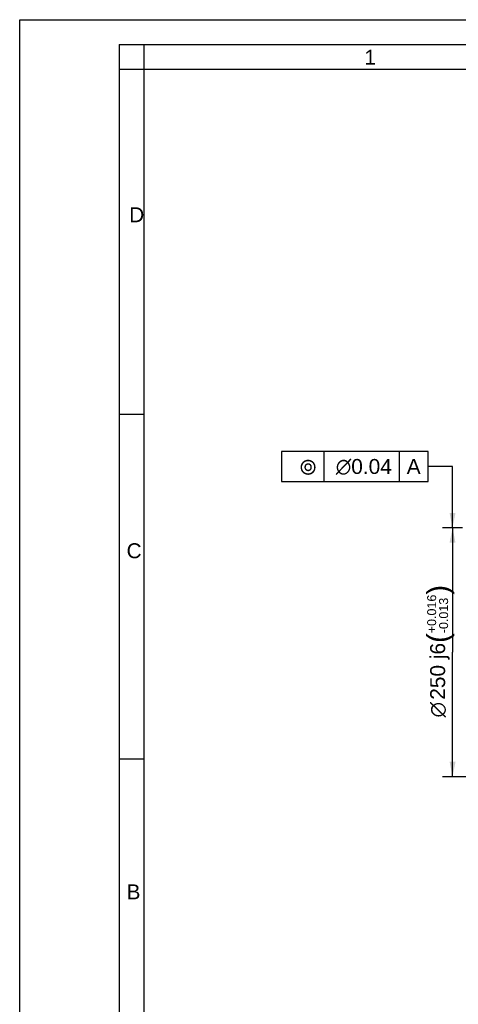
# Model space of a CAD drawing. Header units: millimetres. Extents: x 0 to 420, y 0 to 297.
# Tile 27 of 58: x 0 to 88, y 99 to 297. Entities that reach past the tile are written whole.
import ezdxf
from ezdxf.enums import TextEntityAlignment as Align

# ---------------------------------------------------------------- set-up
doc = ezdxf.new("R2010")
doc.units = ezdxf.units.MM
doc.header["$LTSCALE"] = 23.1
doc.layers.get('0').update_dxf_attribs({"linetype": 'CONTINUOUS'})
doc.layers.add('DETAIL', color=7, linetype='CONTINUOUS')
doc.layers.add('DIMENSION', color=7, linetype='CONTINUOUS')
doc.styles.get("Standard").update_dxf_attribs({"font": 'arial.ttf'})
doc.styles.add('TEXTSTYLE_2', font='arial.ttf')
doc.styles.add('TEXTSTYLE_3', font='arial.ttf')
doc.styles.add('TEXTSTYLE_4', font='gdt')
doc.dimstyles.new('DIMSTYLE_1', dxfattribs={"dimtxt": 3, "dimasz": 3, "dimexe": 0.18, "dimexo": 0.0625, "dimgap": 0.09, "dimtad": 1, "dimdec": 3, "dimlfac": 5, "dimdsep": 46, "dimtxsty": 'STANDARD', "dimblk": '_FILLED', "dimblk1": '_FILLED', "dimblk2": '_FILLED', "dimcen": 0.09, "dimadec": 0, "dimazin": 0, "dimtol": 1, "dimtp": 0.016, "dimtm": 0.013, "dimtfac": 0.6, "dimtdec": 3, "dimtofl": 0, "dimtmove": 0, "dimatfit": 3, "dimldrblk": '_FILLED', "dimfxl": 1, "dimtolj": 1, "dimarcsym": 0})
doc.dimstyles.get("Standard").update_dxf_attribs({"dimtxt": 3, "dimasz": 3, "dimexe": 0.18, "dimexo": 0.0625, "dimgap": 0.09, "dimtad": 1, "dimdec": 3, "dimdsep": 46, "dimtxsty": 'STANDARD', "dimblk": '_FILLED', "dimblk1": '_FILLED', "dimblk2": '_FILLED', "dimcen": 0.09, "dimadec": 0, "dimazin": 0, "dimtol": 1, "dimtp": 0.001, "dimtm": 0.001, "dimtfac": 1, "dimtdec": 3, "dimtofl": 0, "dimtmove": 0, "dimatfit": 3, "dimldrblk": '_FILLED', "dimfxl": 1, "dimtolj": 1, "dimarcsym": 0})

# ---------------------------------------------------------------- blocks, each defined once
blk = doc.blocks.new('_FILLED')
at = {"color": 0, "linetype": 'BYBLOCK'}
blk.add_solid([(0, 0), (-1, 0.2), (-1, -0.2)], dxfattribs=at)
blk = doc.blocks.new('*D0')
at = {"layer": 'DIMENSION', "color": 2, "linetype": 'CONTINUOUS'}
for p, q in [((88.99, 194.91), (85, 194.91)), ((87, 194.91), (87, 169.91)), ((124.6, 194.91), (96.34, 194.91)), ((87, 144.91), (87, 169.91)), ((124.6, 144.91), (85, 144.91))]:
    blk.add_line(p, q, dxfattribs=at)
at = {"layer": 'DIMENSION', "color": 2, "linetype": 'CONTINUOUS', "xscale": 3, "yscale": 3, "zscale": 3}
for p, rotation in [((87, 194.91), 90), ((87, 144.91), 270)]:
    blk.add_blockref('_FILLED', p, dxfattribs=dict(at, rotation=rotation))
at = {"layer": 'DIMENSION', "color": 2, "linetype": 'CONTINUOUS'}
for s, height, p in [(')', 4.2, (86.1, 182.46)), ('(', 4.2, (86.1, 172.76)), ('250 j6', 3, (85.5, 166.08))]:
    blk.add_text(s, height=height, rotation=90, dxfattribs=at).set_placement(p, align=Align.CENTER)
for s, height, style, p in [('+0.016', 1.8, 'TEXTSTYLE_3', (83.7, 177.61)), ('-0.013', 1.8, 'TEXTSTYLE_3', (86.1, 177.3)), ('n', 3, 'TEXTSTYLE_4', (85.5, 158.37))]:
    blk.add_text(s, height=height, rotation=90, dxfattribs=dict(at, style=style)).set_placement(p, align=Align.CENTER)

msp = doc.modelspace()

# ---------------------------------------------------------------- linework, layer by layer
at = {"color": 2, "linetype": 'CONTINUOUS'}
for p, q in [((0, 0), (0, 297)), ((0, 297), (420, 297)), ((20, 292), (20, 5)), ((20, 292), (415, 292)), ((25, 287), (25, 292)), ((25, 287), (20, 287)), ((20, 217.75), (25, 217.75)), ((20, 148.5), (25, 148.5))]:
    msp.add_line(p, q, dxfattribs=at)
at = {"color": 7, "linetype": 'CONTINUOUS'}
for p in [(25, 10), (410, 287)]:
    msp.add_line(p, (25, 287), dxfattribs=at)
at = {"layer": 'DETAIL', "color": 2, "linetype": 'CONTINUOUS'}
for p, q in [((61.14191, 210.23962), (61.14191, 204.23962)), ((76.29433, 210.23962), (76.29433, 204.23962))]:
    msp.add_line(p, q, dxfattribs=at)
for points in [[(52.64191, 204.23962), (82.08243, 204.23962), (82.08243, 210.23962)], [(82.08243, 210.23962), (52.64191, 210.23962), (52.64191, 204.23962)]]:
    msp.add_lwpolyline(points, dxfattribs=at)

# ---------------------------------------------------------------- texts
at = {"color": 2, "linetype": 'CONTINUOUS', "char_height": 3, "attachment_point": 1, "line_spacing_factor": 0.9, "style": 'TEXTSTYLE_2'}
for s, insert, width in [('1', (69.27205, 290.95221), 2.330855), ('D', (22.00079, 259.30541), 3.0223048), ('C', (21.4816, 191.81181), 3.0223048), ('B', (21.4816, 123.27986), 2.7881041)]:
    msp.add_mtext(s, dxfattribs=dict(at, insert=insert, width=width))
at = {"layer": 'DETAIL', "color": 2, "linetype": 'CONTINUOUS', "style": 'TEXTSTYLE_4'}
for s, p in [('r', (59.64191, 205.73962)), ('n', (66.64191, 205.73962))]:
    msp.add_text(s, height=3, dxfattribs=at).set_placement(p, align=Align.RIGHT)
at = {"layer": 'DETAIL', "color": 2, "linetype": 'CONTINUOUS'}
for s, p in [('0.04', (74.79433, 205.73962)), ('A', (80.58243, 205.73962))]:
    msp.add_text(s, height=3, dxfattribs=at).set_placement(p, align=Align.RIGHT)

# ---------------------------------------------------------------- dimensions: what is measured, and where the dimension line sits
at = {"layer": 'DIMENSION', "color": 2, "linetype": 'CONTINUOUS'}
dim = msp.add_linear_dim(base=(86.99637, 144.90658), p1=(124.60037, 194.90658), p2=(124.60037, 144.90658), angle=270, text='%%c<>', dimstyle='DIMSTYLE_1', override={"dimpost": '<>j6'}, dxfattribs=at)
dim.commit()
dim.dimension.update_dxf_attribs({"geometry": '*D0', "text_midpoint": (85.193, 168.57639), "dimtype": 160})

# ---------------------------------------------------------------- leaders
at = {"layer": 'DETAIL', "color": 2, "linetype": 'CONTINUOUS'}
msp.add_leader([(86.99637, 194.90658), (86.99637, 207.23962), (82.08243, 207.23962)], dimstyle='STANDARD', override={"dimtad": 0}, dxfattribs=at)

doc.saveas('drawing.dxf')
